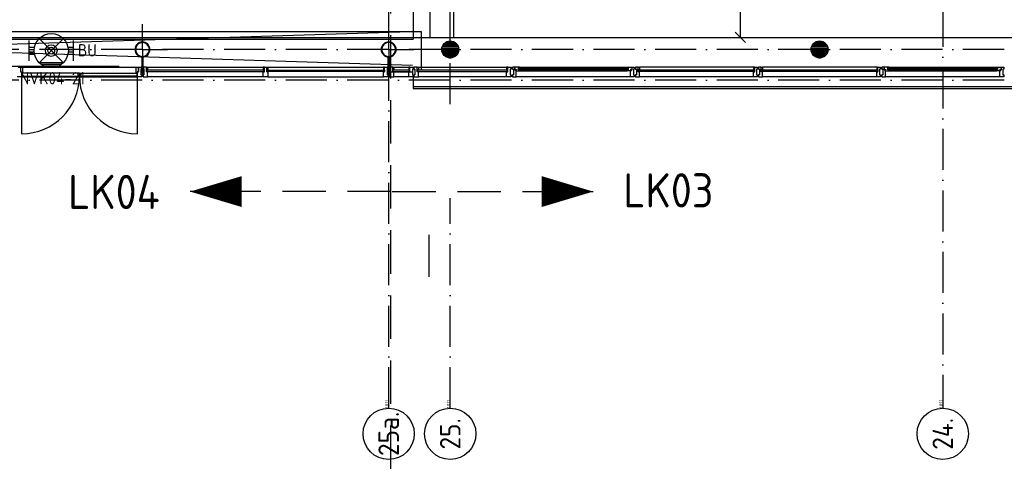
# Model space of a CAD drawing. Header units: millimetres. Extents: x -6587 to 112313, y 244 to 84344.
# Tile 40 of 58: x 44154 to 58548, y 35121 to 41819. Entities that reach past the tile are written whole.
import ezdxf
from ezdxf.enums import TextEntityAlignment as Align

# ---------------------------------------------------------------- set-up
doc = ezdxf.new("R2010")
doc.units = ezdxf.units.MM
doc.header["$LTSCALE"] = 100
doc.linetypes.add('DASHDOT', pattern=[9, 6, -1.5, 0, -1.5])
doc.linetypes.add('HIDDEN', pattern=[9.525, 6.35, -3.175])
doc.layers.get('0').update_dxf_attribs({"linetype": 'CONTINUOUS'})
for name, color, linetype in [('AL$7----_STRAMIEN', 1, 'DASHDOT'), ('ALN-----_BLOCKNAAM', 2, 'CONTINUOUS'), ('BOUW', 8, 'CONTINUOUS'), ('EB63501-_ATTRIB', 2, 'CONTINUOUS'), ('EL63101-_LICHT-ARM', 3, 'CONTINUOUS'), ('EL63501-_NOODVRL-ARM', 3, 'CONTINUOUS'), ('KABELGOOT', 8, 'CONTINUOUS'), ('LIJN050', 90, 'CONTINUOUS'), ('LIJN070', 130, 'CONTINUOUS'), ('TEKST50', 90, 'CONTINUOUS')]:
    doc.layers.add(name, color=color, linetype=linetype)
doc.styles.add('1_8', font='iso', dxfattribs={"width": 0.7, "height": 1.8})
doc.styles.add('MAATVOERING', font='iso.shx')
doc.styles.get("Standard").update_dxf_attribs({"font": 'iso.shx'})
doc.styles.add('TECHNIC', font='technic_.ttf')

# ---------------------------------------------------------------- blocks, each defined once
blk = doc.blocks.new('EJ3T01W')
at = {"color": 0}
for p, q in [((-3.25, -1.5), (-3.25, 1.5)), ((-1.77, 1.77), (1.77, -1.77)), ((1.77, 1.77), (-1.77, -1.77)), ((3.25, -1.5), (3.25, 1.5)), ((-3.25, 0.52), (-2.44, 0.52)), ((-3.25, 0.17), (-2.49, 0.17)), ((2.44, 0.52), (3.25, 0.52)), ((2.49, 0.17), (3.25, 0.17)), ((-3.25, -0.17), (-2.49, -0.17)), ((-3.25, -0.52), (-2.44, -0.52)), ((2.44, -0.52), (3.25, -0.52)), ((2.49, -0.17), (3.25, -0.17))]:
    blk.add_line(p, q, dxfattribs=at)
for p, q in [((1.77, -1.77), (-1.77, -1.77)), ((1.48, -2.02), (-1.48, -2.02)), ((1.05, -2.27), (-1.05, -2.27))]:
    blk.add_line(p, q)
at = {"color": 6}
blk.add_lwpolyline([(1.77, -1.77), (1.75, -1.75)], dxfattribs=at)
at = {"color": 0}
for radius in [2.5, 0.85, 0.5]:
    blk.add_circle((0, 0), radius, dxfattribs=at)
at = {"color": 6, "style": '1_8'}
for tag, flags, p in [('A_CODE', 8, (-3.5, 2.75)), ('SCHAK', 8, (3.5, 2.75)), ('GROEP', 8, (-3.5, -2.75)), ('KAST', 9, (3.5, -2.75))]:
    blk.add_attdef(tag, text='', height=1.8, dxfattribs=dict(at, flags=flags)).set_placement(p, align=Align.MIDDLE)
blk = doc.blocks.new('RCHTBUIS80X40X3')
at = {"color": 0, "linetype": 'Continuous'}
for points in [[(20, 35.2, 0.4142136), (15.2, 40), (-15.2, 40, 0.4142136), (-20, 35.2), (-20, -35.2, 0.4142136), (-15.2, -40), (15.2, -40, 0.4142136), (20, -35.2)], [(16.8, 35.2, 0.4142136), (15.2, 36.8), (-15.2, 36.8, 0.4142136), (-16.8, 35.2), (-16.8, -35.2, 0.4142136), (-15.2, -36.8), (15.2, -36.8, 0.4142136), (16.8, -35.2)]]:
    blk.add_lwpolyline(points, format="xyb", close=True, dxfattribs=at)
blk = doc.blocks.new('1011')
at = {"layer": 'AL$7----_STRAMIEN', "color": 7, "linetype": 'Continuous'}
blk.add_circle((-750, 0), 750, dxfattribs=at)
at = {"layer": 'AL$7----_STRAMIEN', "color": 3, "linetype": 'Continuous'}
blk.add_attdef('STR-NAAM', text='', height=600, rotation=360, dxfattribs=at).set_placement((-750, 0), align=Align.MIDDLE)
at = {"layer": 'ALN-----_BLOCKNAAM', "linetype": 'Continuous'}
blk.add_text('1011', height=100, dxfattribs=at).set_placement((0, 0))
blk = doc.blocks.new('XREF')
at = {"layer": 'AL$7----_STRAMIEN', "color": 1}
for p, q in [((206790, 54415), (206790, 90956)), ((213990, 90956), (213990, 49965)), ((213990, 90956), (213990, 49965)), ((250890, 55215), (161477, 55215)), ((250890, 54765), (161096, 54765)), ((206790, 49965), (206790, 53040))]:
    blk.add_line(p, q, dxfattribs=at)
blk.add_lwpolyline([(205890, 49965), (205890, 90956)], dxfattribs=at)
blk.add_lwpolyline([(205890, 49965), (205890, 90956)], dxfattribs=at)
at = {"layer": 'BOUW'}
for p, q in [((205890, 55215), (205890, 55583)), ((206365, 55478), (206365, 54905)), ((198449, 55365), (206250, 55365)), ((206691, 55291), (206890, 55291)), ((206710, 55311), (206871, 55311)), ((206743, 55331), (206838, 55331)), ((212091, 55291), (212290, 55291)), ((212110, 55311), (212271, 55311)), ((212143, 55331), (212238, 55331)), ((205890, 55215), (205523, 55215)), ((205890, 55215), (205890, 54847)), ((205890, 55215), (206258, 55215)), ((206665, 55211), (206915, 55211)), ((206666, 55231), (206914, 55231)), ((206668, 55191), (206913, 55191)), ((206670, 55251), (206910, 55251)), ((206673, 55171), (206907, 55171)), ((206678, 55271), (206902, 55271)), ((206683, 55151), (206897, 55151)), ((206698, 55131), (206883, 55131)), ((212065, 55211), (212315, 55211)), ((212066, 55231), (212314, 55231)), ((212068, 55191), (212313, 55191)), ((212070, 55251), (212310, 55251)), ((212073, 55171), (212307, 55171)), ((212078, 55271), (212302, 55271)), ((212083, 55151), (212297, 55151)), ((212098, 55131), (212283, 55131)), ((205885, 55105), (205895, 55105)), ((205885, 54954), (205885, 55105)), ((205895, 55105), (205895, 54954)), ((206721, 55111), (206859, 55111)), ((206777, 55091), (206804, 55091)), ((212121, 55111), (212259, 55111)), ((212177, 55091), (212204, 55091)), ((201949, 54965), (198345, 54965)), ((200474, 54955), (200507, 54955)), ((200507, 54955), (200507, 54888)), ((200507, 54955), (200507, 54888)), ((200541, 54955), (200507, 54955)), ((200507, 54888), (200524, 54888)), ((200507, 54888), (200524, 54888)), ((200524, 54955), (202214, 54955)), ((200524, 54888), (200524, 54816)), ((200524, 54888), (200524, 54866)), ((200524, 54866), (200541, 54866)), ((201369, 54866), (200524, 54866)), ((200524, 54866), (200524, 54826)), ((200541, 54866), (200541, 54955)), ((201369, 54866), (202214, 54866)), ((201369, 54826), (201369, 54866)), ((201369, 54826), (201369, 54866)), ((202197, 54955), (202231, 54955)), ((202197, 54866), (202197, 54955)), ((202214, 54866), (202197, 54866)), ((202214, 54816), (202214, 54888)), ((202214, 54888), (202231, 54888)), ((202214, 54888), (202214, 54866)), ((202231, 54888), (202214, 54888)), ((202214, 54866), (202214, 54826)), ((202231, 54955), (202281, 54955)), ((202231, 54888), (202231, 54955)), ((202231, 54955), (202231, 54888)), ((202267, 54926), (202267, 54846)), ((202281, 54926), (202267, 54926)), ((202267, 54846), (202281, 54846)), ((202281, 54955), (202281, 54926)), ((202281, 54846), (202281, 54816)), ((205870, 54950), (205870, 54879)), ((205873, 54950), (205873, 54879)), ((205905, 54954), (205875, 54954)), ((205905, 54951), (205875, 54951)), ((205875, 54878), (205905, 54878)), ((205875, 54874), (205905, 54874)), ((205895, 54954), (205885, 54954)), ((205890, 54886), (206250, 54886)), ((205899, 54955), (205899, 54926)), ((205949, 54955), (205899, 54955)), ((205899, 54926), (205913, 54926)), ((205899, 54846), (205899, 54816)), ((205913, 54846), (205899, 54846)), ((205907, 54879), (205907, 54950)), ((205910, 54879), (205910, 54950)), ((205913, 54926), (205913, 54846)), ((205949, 54955), (205966, 54955)), ((205949, 54917), (205949, 54955)), ((205949, 54888), (205949, 54955)), ((205966, 54917), (205949, 54917)), ((205949, 54917), (205966, 54917)), ((205949, 54888), (205949, 54917)), ((205966, 54888), (205949, 54888)), ((205966, 54888), (205949, 54888)), ((205953, 54913), (205953, 54892)), ((206196, 54913), (205953, 54913)), ((205953, 54913), (205953, 54892)), ((205966, 54913), (205953, 54913)), ((205953, 54892), (206196, 54892)), ((205953, 54892), (205966, 54892)), ((205966, 54955), (205966, 54917)), ((205966, 54955), (206183, 54955)), ((205966, 54917), (205966, 54913)), ((205966, 54892), (205966, 54888)), ((205966, 54816), (205966, 54888)), ((206183, 54955), (206183, 54917)), ((206200, 54955), (206183, 54955)), ((206183, 54917), (206200, 54917)), ((206200, 54917), (206183, 54917)), ((206183, 54917), (206183, 54913)), ((206183, 54913), (206196, 54913)), ((206183, 54892), (206183, 54888)), ((206196, 54892), (206183, 54892)), ((206183, 54888), (206200, 54888)), ((206183, 54816), (206183, 54888)), ((206183, 54888), (206200, 54888)), ((206196, 54913), (206196, 54892)), ((206196, 54892), (206196, 54913)), ((206200, 54917), (206200, 54955)), ((206200, 54955), (206250, 54955)), ((206200, 54888), (206200, 54955)), ((206200, 54888), (206200, 54917)), ((206236, 54926), (206236, 54846)), ((206250, 54926), (206236, 54926)), ((206236, 54846), (206250, 54846)), ((206250, 54955), (206250, 54926)), ((206250, 54846), (206250, 54816)), ((206259, 54955), (206259, 54926)), ((206309, 54955), (206259, 54955)), ((206259, 54926), (206273, 54926)), ((206259, 54846), (206259, 54816)), ((206273, 54846), (206259, 54846)), ((206273, 54926), (206273, 54846)), ((206309, 54955), (206326, 54955)), ((206309, 54917), (206309, 54955)), ((206309, 54888), (206309, 54955)), ((206326, 54917), (206309, 54917)), ((206309, 54917), (206326, 54917)), ((206309, 54888), (206309, 54917)), ((206326, 54888), (206309, 54888)), ((206326, 54888), (206309, 54888)), ((207627, 54913), (206313, 54913)), ((206313, 54913), (206313, 54892)), ((206313, 54913), (206313, 54892)), ((206326, 54913), (206313, 54913)), ((206313, 54892), (207627, 54892)), ((206313, 54892), (206326, 54892)), ((206326, 54955), (207614, 54955)), ((206326, 54955), (206326, 54917)), ((206326, 54917), (206326, 54913)), ((206326, 54892), (206326, 54888)), ((206326, 54816), (206326, 54888)), ((207614, 54955), (207614, 54917)), ((207631, 54955), (207614, 54955)), ((207614, 54917), (207631, 54917)), ((207631, 54917), (207614, 54917)), ((207614, 54917), (207614, 54913)), ((207614, 54913), (207627, 54913)), ((207614, 54892), (207614, 54888)), ((207627, 54892), (207614, 54892)), ((207614, 54888), (207631, 54888)), ((207614, 54816), (207614, 54888)), ((207614, 54888), (207631, 54888)), ((207627, 54892), (207627, 54913)), ((207627, 54913), (207627, 54892)), ((207631, 54917), (207631, 54955)), ((207631, 54955), (207681, 54955)), ((207631, 54888), (207631, 54955)), ((207631, 54888), (207631, 54917)), ((207667, 54926), (207667, 54846)), ((207681, 54926), (207667, 54926)), ((207667, 54846), (207681, 54846)), ((207681, 54955), (207681, 54926)), ((207681, 54846), (207681, 54816)), ((207732, 54955), (207699, 54955)), ((207699, 54955), (207699, 54926)), ((207699, 54926), (207713, 54926)), ((207699, 54846), (207699, 54816)), ((207713, 54846), (207699, 54846)), ((207713, 54926), (207713, 54846)), ((207732, 54919), (207732, 54955)), ((207746, 54919), (207732, 54919)), ((207735, 54954), (207735, 54924)), ((207743, 54954), (207735, 54954)), ((207735, 54924), (207758, 54924)), ((207745, 54958), (207743, 54954)), ((207787, 54958), (207745, 54958)), ((207746, 54904), (207746, 54919)), ((207755, 54904), (207746, 54904)), ((207750, 54919), (207750, 54904)), ((207758, 54919), (207750, 54919)), ((207750, 54904), (207755, 54904)), ((207755, 54904), (207802, 54904)), ((207755, 54816), (207755, 54904)), ((207758, 54924), (207758, 54919)), ((207787, 54917), (207787, 54958)), ((207804, 54956), (207787, 54956)), ((207787, 54956), (207787, 54942)), ((207787, 54942), (207804, 54942)), ((207804, 54917), (207787, 54917)), ((207789, 54940), (209391, 54940)), ((207789, 54919), (207789, 54940)), ((209391, 54919), (207789, 54919)), ((207802, 54958), (209378, 54958)), ((207802, 54904), (207804, 54917)), ((207802, 54904), (209378, 54904)), ((207804, 54942), (207804, 54956)), ((209376, 54956), (209393, 54956)), ((209376, 54942), (209376, 54956)), ((209393, 54942), (209376, 54942)), ((209376, 54917), (209393, 54917)), ((209378, 54904), (209376, 54917)), ((209425, 54904), (209378, 54904)), ((209391, 54940), (209391, 54919)), ((209393, 54958), (209436, 54958)), ((209393, 54917), (209393, 54958)), ((209393, 54956), (209393, 54942)), ((209423, 54924), (209423, 54919)), ((209445, 54924), (209423, 54924)), ((209423, 54919), (209431, 54919)), ((209431, 54904), (209425, 54904)), ((209425, 54904), (209434, 54904)), ((209425, 54816), (209425, 54904)), ((209431, 54919), (209431, 54904)), ((209434, 54919), (209448, 54919)), ((209434, 54904), (209434, 54919)), ((209436, 54958), (209438, 54954)), ((209438, 54954), (209445, 54954)), ((209445, 54954), (209445, 54924)), ((209448, 54955), (209481, 54955)), ((209448, 54919), (209448, 54955)), ((209467, 54926), (209467, 54846)), ((209481, 54926), (209467, 54926)), ((209467, 54846), (209481, 54846)), ((209481, 54955), (209481, 54926)), ((209481, 54846), (209481, 54816)), ((209499, 54955), (209499, 54949)), ((209538, 54955), (209499, 54955)), ((209499, 54949), (209499, 54935)), ((209499, 54935), (209499, 54925)), ((209499, 54935), (209499, 54935)), ((209499, 54925), (209513, 54925)), ((209499, 54845), (209499, 54836)), ((209513, 54845), (209499, 54845)), ((209513, 54925), (209513, 54845)), ((209538, 54888), (209538, 54955)), ((209538, 54950), (209543, 54950)), ((209538, 54918), (209538, 54950)), ((209555, 54918), (209538, 54918)), ((209555, 54888), (209538, 54888)), ((209540, 54916), (211240, 54916)), ((209540, 54890), (209540, 54916)), ((211240, 54890), (209540, 54890)), ((209543, 54955), (209555, 54955)), ((209543, 54950), (209543, 54955)), ((211225, 54955), (209555, 54955)), ((209555, 54955), (209555, 54918)), ((209555, 54835), (209555, 54888)), ((211225, 54955), (211225, 54918)), ((211237, 54955), (211225, 54955)), ((211225, 54918), (211242, 54918)), ((211225, 54888), (211242, 54888)), ((211225, 54835), (211225, 54888)), ((211237, 54950), (211237, 54955)), ((211242, 54950), (211237, 54950)), ((211240, 54916), (211240, 54890)), ((211242, 54888), (211242, 54955)), ((211242, 54955), (211281, 54955)), ((211242, 54918), (211242, 54950)), ((211267, 54925), (211267, 54845)), ((211281, 54925), (211267, 54925)), ((211267, 54845), (211281, 54845)), ((211281, 54955), (211281, 54949)), ((211281, 54949), (211281, 54935)), ((211281, 54935), (211281, 54925)), ((211281, 54935), (211281, 54935)), ((211281, 54845), (211281, 54836)), ((211299, 54955), (211299, 54949)), ((211338, 54955), (211299, 54955)), ((211299, 54949), (211299, 54935)), ((211299, 54935), (211299, 54925)), ((211299, 54935), (211299, 54935)), ((211299, 54925), (211313, 54925)), ((211299, 54845), (211299, 54836)), ((211313, 54845), (211299, 54845)), ((211313, 54925), (211313, 54845)), ((211338, 54888), (211338, 54955)), ((211338, 54950), (211343, 54950)), ((211338, 54918), (211338, 54950)), ((211355, 54918), (211338, 54918)), ((211355, 54888), (211338, 54888)), ((211340, 54916), (213040, 54916)), ((211340, 54890), (211340, 54916)), ((213040, 54890), (211340, 54890)), ((211343, 54955), (211355, 54955)), ((211343, 54950), (211343, 54955)), ((211355, 54955), (211355, 54918)), ((213025, 54955), (211355, 54955)), ((211355, 54835), (211355, 54888)), ((213025, 54955), (213025, 54918)), ((213037, 54955), (213025, 54955)), ((213025, 54918), (213042, 54918)), ((213025, 54888), (213042, 54888)), ((213025, 54835), (213025, 54888)), ((213037, 54950), (213037, 54955)), ((213042, 54950), (213037, 54950)), ((213040, 54916), (213040, 54890)), ((213042, 54888), (213042, 54955)), ((213042, 54955), (213081, 54955)), ((213042, 54918), (213042, 54950)), ((213067, 54925), (213067, 54845)), ((213081, 54925), (213067, 54925)), ((213067, 54845), (213081, 54845)), ((213081, 54955), (213081, 54949)), ((213081, 54949), (213081, 54935)), ((213081, 54935), (213081, 54925)), ((213081, 54935), (213081, 54935)), ((213081, 54845), (213081, 54836)), ((213132, 54955), (213099, 54955)), ((213099, 54955), (213099, 54926)), ((213099, 54926), (213113, 54926)), ((213099, 54846), (213099, 54816)), ((213113, 54846), (213099, 54846)), ((213113, 54926), (213113, 54846)), ((213132, 54919), (213132, 54955)), ((213146, 54919), (213132, 54919)), ((213135, 54954), (213135, 54924)), ((213143, 54954), (213135, 54954)), ((213135, 54924), (213158, 54924)), ((213145, 54958), (213143, 54954)), ((213187, 54958), (213145, 54958)), ((213146, 54904), (213146, 54919)), ((213155, 54904), (213146, 54904)), ((213150, 54919), (213150, 54904)), ((213158, 54919), (213150, 54919)), ((213150, 54904), (213155, 54904)), ((213155, 54904), (213202, 54904)), ((213155, 54816), (213155, 54904)), ((213158, 54924), (213158, 54919)), ((213187, 54917), (213187, 54958)), ((213204, 54956), (213187, 54956)), ((213187, 54956), (213187, 54942)), ((213187, 54942), (213204, 54942)), ((213204, 54917), (213187, 54917)), ((213189, 54940), (214791, 54940)), ((213189, 54919), (213189, 54940)), ((214791, 54919), (213189, 54919)), ((213202, 54958), (214778, 54958)), ((213202, 54904), (213204, 54917)), ((213202, 54904), (214778, 54904)), ((213204, 54942), (213204, 54956)), ((214776, 54956), (214793, 54956)), ((214776, 54942), (214776, 54956)), ((214793, 54942), (214776, 54942)), ((214776, 54917), (214793, 54917)), ((214778, 54904), (214776, 54917)), ((214825, 54904), (214778, 54904)), ((214791, 54940), (214791, 54919)), ((214793, 54958), (214836, 54958)), ((214793, 54917), (214793, 54958)), ((214793, 54956), (214793, 54942)), ((214823, 54924), (214823, 54919)), ((214845, 54924), (214823, 54924)), ((214823, 54919), (214831, 54919)), ((214831, 54904), (214825, 54904)), ((214825, 54904), (214834, 54904)), ((214825, 54816), (214825, 54904)), ((214831, 54919), (214831, 54904)), ((214834, 54919), (214848, 54919)), ((214834, 54904), (214834, 54919)), ((214836, 54958), (214838, 54954)), ((214838, 54954), (214845, 54954)), ((214845, 54954), (214845, 54924)), ((214848, 54955), (214881, 54955)), ((214848, 54919), (214848, 54955)), ((214867, 54926), (214867, 54846)), ((214881, 54926), (214867, 54926)), ((214867, 54846), (214881, 54846)), ((214881, 54955), (214881, 54926)), ((214881, 54846), (214881, 54816)), ((200524, 54816), (200457, 54816)), ((200524, 54826), (200524, 53981)), ((200524, 54826), (201369, 54826)), ((200524, 54816), (202214, 54816)), ((202214, 54826), (201369, 54826)), ((202214, 54826), (202214, 53981)), ((202281, 54816), (202214, 54816)), ((205899, 54816), (205966, 54816)), ((206183, 54816), (205966, 54816)), ((206250, 54816), (206183, 54816)), ((206250, 54765), (206250, 54675)), ((206259, 54816), (206326, 54816)), ((207614, 54816), (206326, 54816)), ((207681, 54816), (207614, 54816)), ((207699, 54816), (207755, 54816)), ((209425, 54816), (207755, 54816)), ((209481, 54816), (209425, 54816)), ((209499, 54836), (209499, 54822)), ((209499, 54836), (209499, 54836)), ((209499, 54822), (209499, 54816)), ((209499, 54816), (209518, 54816)), ((209518, 54816), (209555, 54816)), ((209555, 54827), (209555, 54835)), ((209555, 54823), (209555, 54827)), ((209555, 54816), (209555, 54823)), ((211225, 54816), (209555, 54816)), ((211225, 54827), (211225, 54835)), ((211225, 54823), (211225, 54827)), ((211225, 54816), (211225, 54823)), ((211262, 54816), (211225, 54816)), ((211281, 54816), (211262, 54816)), ((211281, 54836), (211281, 54822)), ((211281, 54836), (211281, 54836)), ((211281, 54822), (211281, 54816)), ((211299, 54836), (211299, 54822)), ((211299, 54836), (211299, 54836)), ((211299, 54822), (211299, 54816)), ((211299, 54816), (211318, 54816)), ((211318, 54816), (211355, 54816)), ((211355, 54827), (211355, 54835)), ((211355, 54823), (211355, 54827)), ((211355, 54816), (211355, 54823)), ((213025, 54816), (211355, 54816)), ((213025, 54827), (213025, 54835)), ((213025, 54823), (213025, 54827)), ((213025, 54816), (213025, 54823)), ((213062, 54816), (213025, 54816)), ((213081, 54816), (213062, 54816)), ((213081, 54836), (213081, 54822)), ((213081, 54836), (213081, 54836)), ((213081, 54822), (213081, 54816)), ((213099, 54816), (213155, 54816)), ((214825, 54816), (213155, 54816)), ((214881, 54816), (214825, 54816)), ((206250, 54675), (224470, 54675))]:
    blk.add_line(p, q, dxfattribs=at)
for points in [[(206250, 70486), (206250, 55365)], [(202290, 55215), (202290, 55583)], [(206365, 55478), (190658, 54984)], [(190658, 55478), (206240, 54984)], [(190658, 55478), (206365, 55478)], [(202290, 55215), (201923, 55215)], [(202290, 55215), (202658, 55215)], [(202290, 55215), (202290, 54847)], [(202366, 54955), (204057, 54955)], [(204124, 54955), (205814, 54955)], [(204057, 54816), (202366, 54816)], [(204124, 54816), (205814, 54816)], [(206250, 54816), (206250, 54645), (224721, 54645)]]:
    blk.add_lwpolyline(points, dxfattribs=at)
for points in [[(202290, 55105, 1), (202290, 55324, 1)], [(202290, 55113, 1), (202290, 55316, 1)]]:
    blk.add_lwpolyline(points, format="xyb", close=True, dxfattribs=at)
for points in [[(202285, 54954), (202285, 55105), (202295, 55105), (202295, 54954)], [(202366, 54888), (202349, 54888), (202349, 54955), (202299, 54955), (202299, 54926), (202313, 54926), (202313, 54846), (202299, 54846), (202299, 54816), (202366, 54816)], [(202349, 54917), (202349, 54955), (202366, 54955), (202366, 54917)], [(202366, 54917), (202366, 54913), (202353, 54913), (202353, 54892), (202366, 54892), (202366, 54888), (202349, 54888), (202349, 54917)], [(204070, 54892), (204070, 54913), (202353, 54913), (202353, 54892)], [(204074, 54917), (204074, 54955), (204057, 54955), (204057, 54917)], [(204057, 54816), (204057, 54888), (204074, 54888), (204074, 54955), (204107, 54955), (204107, 54888), (204124, 54888), (204124, 54816)], [(204057, 54917), (204057, 54913), (204070, 54913), (204070, 54892), (204057, 54892), (204057, 54888), (204074, 54888), (204074, 54917)], [(204107, 54917), (204107, 54955), (204124, 54955), (204124, 54917)], [(204124, 54917), (204124, 54913), (204111, 54913), (204111, 54892), (204124, 54892), (204124, 54888), (204107, 54888), (204107, 54917)], [(204111, 54892), (204111, 54913), (205827, 54913), (205827, 54892)], [(205831, 54917), (205831, 54955), (205814, 54955), (205814, 54917)], [(205814, 54888), (205831, 54888), (205831, 54955), (205881, 54955), (205881, 54926), (205867, 54926), (205867, 54846), (205881, 54846), (205881, 54816), (205814, 54816)], [(205814, 54917), (205814, 54913), (205827, 54913), (205827, 54892), (205814, 54892), (205814, 54888), (205831, 54888), (205831, 54917)]]:
    blk.add_lwpolyline(points, close=True, dxfattribs=at)
for centre in [(206790, 55215), (212190, 55215)]:
    blk.add_circle(centre, 125, dxfattribs=at)
for centre, radius, start, end in [((205890, 55215), 110, 90, 270), ((205890, 55215), 102, 90, 270), ((205890, 55215), 110, 270, 90), ((205890, 55215), 102, 270, 90), ((205875, 54950), 4.8, 90, 180), ((205875, 54879), 4.8, 180, 270), ((205875, 54950), 1.6, 90, 180), ((205875, 54879), 1.6, 180, 270), ((205905, 54950), 4.8, 0, 90), ((205905, 54950), 1.6, 0, 90), ((205905, 54879), 4.8, 270, 0), ((205905, 54879), 1.6, 270, 0), ((200524, 54826), 845, 270, 0), ((202214, 54826), 845, 180, 270)]:
    blk.add_arc(centre, radius, start, end, dxfattribs=at)
at = {"layer": 'KABELGOOT', "color": 8}
for p, q in [((211032, 55394, 3650), (211032, 56294, 3650)), ((206494, 55792, 3650), (206494, 55392, 3650)), ((206844, 55392, 3650), (206844, 55792, 3650)), ((211107, 55319, 3650), (210957, 55469, 3650)), ((182285, 55392, 3650), (206494, 55392, 3650)), ((182285, 55392, 3710), (206494, 55392, 3710)), ((206494, 55392, 3710), (222207, 55392, 3710)), ((206844, 55392, 3650), (222207, 55392, 3650))]:
    blk.add_line(p, q, dxfattribs=at)
at = {"layer": 'LIJN070', "linetype": 'HIDDEN'}
blk.add_line((206479, 52503), (206479, 51885), dxfattribs=at)
at = {"layer": 'BOUW'}
blk.add_blockref('RCHTBUIS80X40X3', (202290, 54914), dxfattribs=at)
at = {"layer": 'BOUW', "xscale": 0.5, "yscale": 0.5, "zscale": 0.5, "rotation": 90}
for p, values in [((205890, 49965), {'STR-NAAM': '25a.'}), ((205890, 49965), {'STR-NAAM': '25a.'}), ((206790, 49965), {'STR-NAAM': '25.'}), ((206790, 49965), {'STR-NAAM': '25.'}), ((213990, 49965), {'STR-NAAM': '24.'}), ((213990, 49965), {'STR-NAAM': '24.'})]:
    blk.add_blockref('1011', p, dxfattribs=at).add_auto_attribs(values)
at = {"layer": 'BOUW', "style": 'TECHNIC'}
for tag, p in [('TKC', (236229, 52185)), ('BALIE', (236229, 51894))]:
    blk.add_attdef(tag, text='', height=250, dxfattribs=at).set_placement(p, align=Align.CENTER)
at = {"layer": 'KABELGOOT', "color": 8, "flags": 3}
blk.add_attdef('HULPSTUK', (188825, 76010, 3650), '', height=1, rotation=180, dxfattribs=at)
blk.add_attdef('HULPSTUK', (182644, 45781, 3650), '', height=1, dxfattribs=at)

msp = doc.modelspace()

# ---------------------------------------------------------------- linework, layer by layer
at = {"layer": 'LIJN050'}
for points in [[(46646, 39303, 0, 453, 0), (47400, 39303, 453, 453, 0)], [(52537, 39303, 0, 453, 0), (51783, 39303, 453, 453, 0)]]:
    msp.add_lwpolyline(points, format="xyseb", dxfattribs=at)
at = {"layer": 'LIJN070', "linetype": 'HIDDEN'}
for p, q in [((49582, 5716), (49582, 78250)), ((49582, 39303), (46646, 39303)), ((49601, 39303), (52537, 39303))]:
    msp.add_line(p, q, dxfattribs=at)

# ---------------------------------------------------------------- block references
at = {"layer": 'EL63101-_LICHT-ARM'}
msp.add_blockref('XREF', (-156342, -13832), dxfattribs=at)
at = {"layer": 'EL63501-_NOODVRL-ARM'}
ref = msp.add_blockref('EJ3T01W', (44615, 41366), dxfattribs=dict(at, xscale=100, yscale=100, zscale=100))
ref.add_attrib('A_CODE', 'BU', dxfattribs={"layer": 'EB63501-_ATTRIB', "color": 1, "height": 180, "style": '1_8', "flags": 8}).set_placement((45143, 41371), align=Align.MIDDLE)
ref.add_attrib('GROEP', 'NVK04-21', dxfattribs={"layer": 'EB63501-_ATTRIB', "color": 1, "height": 180, "style": '1_8', "flags": 8}).set_placement((44632, 40962), align=Align.MIDDLE)

# ---------------------------------------------------------------- texts
at = {"layer": 'TEKST50', "style": 'MAATVOERING'}
for s, p in [('LK04', (44862, 39048)), ('LK03', (52978, 39071))]:
    msp.add_text(s, height=500, dxfattribs=at).set_placement(p)

doc.saveas('drawing.dxf')
